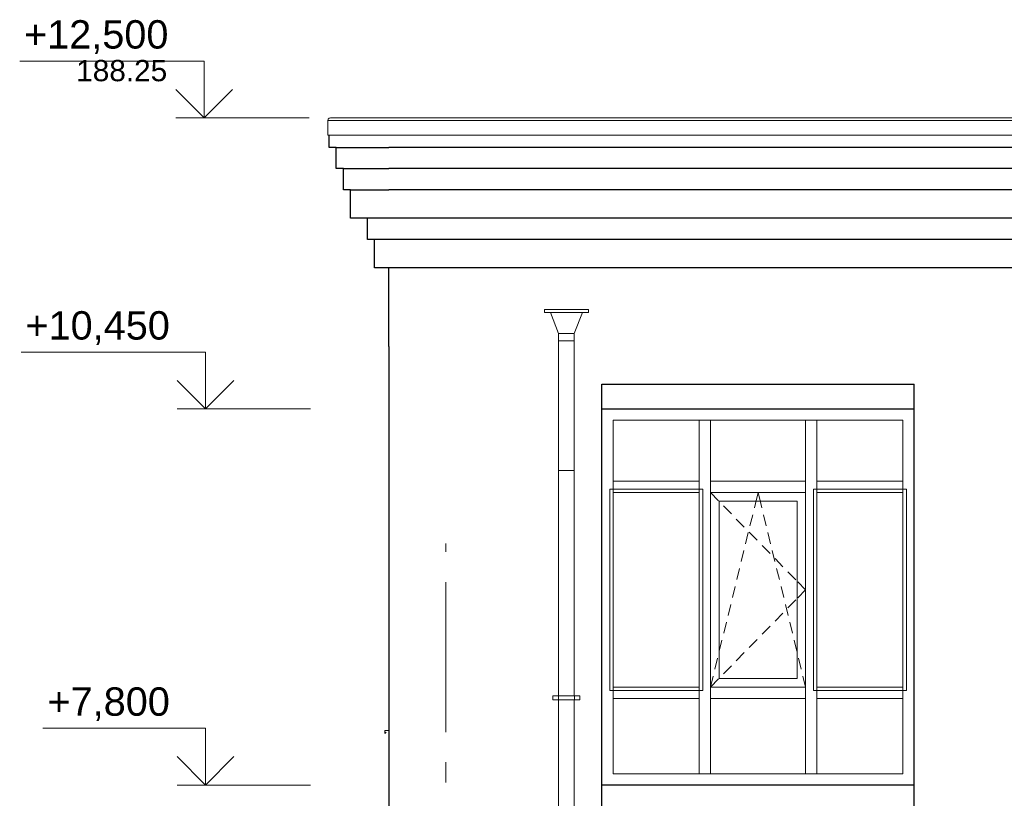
# Model space of a CAD drawing. Header units: millimetres. Extents: x -28821 to 130709, y -7627 to 10914.
# Tile 55 of 111: x 87908 to 94844, y 4362 to 9848. Entities that reach past the tile are written whole.
import ezdxf
from ezdxf.enums import TextEntityAlignment as Align

# ---------------------------------------------------------------- set-up
doc = ezdxf.new("R2010")
doc.units = ezdxf.units.MM
doc.header["$MEASUREMENT"] = 0
doc.linetypes.add('Штрих-Штриховая', pattern=[1093.611073, 529.166651, -211.666656, 141.111112, -211.666656])
for name, color, linetype in [('1 Молдинги', 7, 'Continuous'), ('Конструктив - Навесные Стены', 7, 'Continuous'), ('Конструктив - Стены Несущие', 7, 'Continuous'), ('Новый_1 ВОДОСТОК', 7, 'Continuous'), ('Новый_1_Конструктив-парапет', 7, 'Continuous'), ('Новый_Окна Archicad', 7, 'Continuous'), ('Окна Archicad', 7, 'Continuous'), ('Размер - Отметка Уровня', 7, 'Continuous'), ('Фартук парапета', 7, 'Continuous'), ('Элемент Модели - Оси', 7, 'Continuous')]:
    doc.layers.add(name, color=color, linetype=linetype)
for name, color, linetype, lineweight in [('1 Молдинги_Ном._пера__21', 7, 'Continuous', 30), ('Конструктив - Навесные Стены_Ном._пера__1', 7, 'Continuous', 15), ('Конструктив - Стены Несущие_Ном._пера__21', 7, 'Continuous', 30), ('Новый_1 ВОДОСТОК_Ном._пера__141', 7, 'Continuous', 20), ('Новый_1_Конструктив-парапет_Ном._пера__21', 7, 'Continuous', 30), ('Новый_Окна Archicad_Ном._пера__1', 7, 'Continuous', 15), ('Окна Archicad_Ном._пера__21', 7, 'Continuous', 30), ('Размер - Отметка Уровня_Ном._пера__120', 7, 'Continuous', 5), ('Фартук парапета_Ном._пера__1', 7, 'Continuous', 15), ('Элемент Модели - Оси_Ном._пера__1', 7, 'Continuous', 15), ('Элемент Модели - Оси_Ном._пера__2', 8, 'Continuous', 15)]:
    doc.layers.add(name, color=color, linetype=linetype, lineweight=lineweight)
doc.layers.add('Конструктив - Навесные Стены_Ном._пера__87', color=7, linetype='Continuous', lineweight=20, true_color=0x6a6a6a)
doc.styles.add('СГЕНЕРИР_СТИЛЬ_1', font='arial.ttf')

# ---------------------------------------------------------------- blocks, each defined once
blk = doc.blocks.new('Элемент Разреза_169_4', base_point=(127333.8, -3344.2))
at = {"layer": 'Конструктив - Стены Несущие_Ном._пера__21', "color": 7, "linetype": 'Continuous', "lineweight": 30}
for p, q in [((90509.5, 7545.8), (90509.5, 4205.8)), ((92009.5, 4205.8), (92009.5, 7279.8))]:
    blk.add_line(p, q, dxfattribs=at)
blk = doc.blocks.new('Элемент Разреза_174_4', base_point=(127333.8, -3344.2))
at = {"layer": 'Новый_1_Конструктив-парапет_Ном._пера__21', "color": 7, "linetype": 'Continuous', "lineweight": 30}
blk.add_line((90509.5, 7545.8), (90509.5, 8098.3), dxfattribs=at)
blk = doc.blocks.new('Элемент Разреза_197_4', base_point=(127333.8, -3344.2))
at = {"layer": 'Конструктив - Навесные Стены_Ном._пера__87', "color": 251, "linetype": 'Continuous', "lineweight": 20, "true_color": 0x6a6a6a}
blk.add_line((93524.5, 4535.8), (94129.5, 4535.8), dxfattribs=at)
blk = doc.blocks.new('Элемент Разреза_198_4', base_point=(127333.8, -3344.2))
at = {"layer": 'Конструктив - Навесные Стены_Ном._пера__87', "color": 251, "linetype": 'Continuous', "lineweight": 20, "true_color": 0x6a6a6a}
blk.add_line((92774.5, 4535.8), (93444.5, 4535.8), dxfattribs=at)
blk = doc.blocks.new('Элемент Разреза_199_4', base_point=(127333.8, -3344.2))
at = {"layer": 'Конструктив - Навесные Стены_Ном._пера__87', "color": 251, "linetype": 'Continuous', "lineweight": 20, "true_color": 0x6a6a6a}
for p, q in [((92089.5, 6595.8), (92089.5, 7025.8)), ((92089.5, 6555.8), (92089.5, 6595.8))]:
    blk.add_line(p, q, dxfattribs=at)
blk = doc.blocks.new('Элемент Разреза_200_4', base_point=(127333.8, -3344.2))
at = {"layer": 'Конструктив - Навесные Стены_Ном._пера__87', "color": 251, "linetype": 'Continuous', "lineweight": 20, "true_color": 0x6a6a6a}
blk.add_line((93444.5, 7025.8), (92774.5, 7025.8), dxfattribs=at)
blk = doc.blocks.new('Элемент Разреза_201_4', base_point=(127333.8, -3344.2))
at = {"layer": 'Конструктив - Навесные Стены_Ном._пера__87', "color": 251, "linetype": 'Continuous', "lineweight": 20, "true_color": 0x6a6a6a}
blk.add_line((92089.5, 5145.8), (92089.5, 6515.8), dxfattribs=at)
blk = doc.blocks.new('Элемент Разреза_202_4', base_point=(127333.8, -3344.2))
at = {"layer": 'Конструктив - Навесные Стены_Ном._пера__87', "color": 251, "linetype": 'Continuous', "lineweight": 20, "true_color": 0x6a6a6a}
blk.add_line((94129.5, 5145.8), (94129.5, 6515.8), dxfattribs=at)
blk = doc.blocks.new('Элемент Разреза_203_4', base_point=(127333.8, -3344.2))
at = {"layer": 'Конструктив - Навесные Стены_Ном._пера__87', "color": 251, "linetype": 'Continuous', "lineweight": 20, "true_color": 0x6a6a6a}
blk.add_line((92694.5, 7025.8), (92089.5, 7025.8), dxfattribs=at)
blk = doc.blocks.new('Элемент Разреза_204_4', base_point=(127333.8, -3344.2))
at = {"layer": 'Конструктив - Навесные Стены_Ном._пера__87', "color": 251, "linetype": 'Continuous', "lineweight": 20, "true_color": 0x6a6a6a}
blk.add_line((94129.5, 7025.8), (93524.5, 7025.8), dxfattribs=at)
blk = doc.blocks.new('Элемент Разреза_205_4', base_point=(127333.8, -3344.2))
at = {"layer": 'Конструктив - Навесные Стены_Ном._пера__87', "color": 251, "linetype": 'Continuous', "lineweight": 20, "true_color": 0x6a6a6a}
blk.add_line((94129.5, 4535.8), (94129.5, 5065.8), dxfattribs=at)
blk = doc.blocks.new('Элемент Разреза_206_4', base_point=(127333.8, -3344.2))
at = {"layer": 'Конструктив - Навесные Стены_Ном._пера__87', "color": 251, "linetype": 'Continuous', "lineweight": 20, "true_color": 0x6a6a6a}
blk.add_line((92089.5, 4535.8), (92694.5, 4535.8), dxfattribs=at)
blk = doc.blocks.new('Элемент Разреза_207_4', base_point=(127333.8, -3344.2))
at = {"layer": 'Конструктив - Навесные Стены_Ном._пера__87', "color": 251, "linetype": 'Continuous', "lineweight": 20, "true_color": 0x6a6a6a}
blk.add_line((92089.5, 4535.8), (92089.5, 5065.8), dxfattribs=at)
blk = doc.blocks.new('Элемент Разреза_208_4', base_point=(127333.8, -3344.2))
at = {"layer": 'Конструктив - Навесные Стены_Ном._пера__1', "color": 7, "linetype": 'Continuous', "lineweight": 15}
for p, q in [((92694.5, 4535.8), (92694.5, 5065.8)), ((92774.5, 4535.8), (92774.5, 5065.8)), ((92694.5, 4535.8), (92774.5, 4535.8))]:
    blk.add_line(p, q, dxfattribs=at)
blk = doc.blocks.new('Элемент Разреза_209_4', base_point=(127333.8, -3344.2))
at = {"layer": 'Конструктив - Навесные Стены_Ном._пера__1', "color": 7, "linetype": 'Continuous', "lineweight": 15}
for p, q in [((93444.5, 4535.8), (93444.5, 5065.8)), ((93524.5, 4535.8), (93524.5, 5065.8)), ((93444.5, 4535.8), (93524.5, 4535.8))]:
    blk.add_line(p, q, dxfattribs=at)
blk = doc.blocks.new('Элемент Разреза_210_4', base_point=(127333.8, -3344.2))
at = {"layer": 'Конструктив - Навесные Стены_Ном._пера__87', "color": 251, "linetype": 'Continuous', "lineweight": 20, "true_color": 0x6a6a6a}
for p, q in [((92089.5, 5145.8), (92694.5, 5145.8)), ((92089.5, 5145.8), (92089.5, 5065.8)), ((92089.5, 5065.8), (92694.5, 5065.8)), ((92694.5, 5065.8), (92694.5, 5105.8))]:
    blk.add_line(p, q, dxfattribs=at)
blk = doc.blocks.new('Элемент Разреза_211_4', base_point=(127333.8, -3344.2))
at = {"layer": 'Конструктив - Навесные Стены_Ном._пера__87', "color": 251, "linetype": 'Continuous', "lineweight": 20, "true_color": 0x6a6a6a}
for p, q in [((92774.5, 5145.8), (93444.5, 5145.8)), ((92774.5, 5105.8), (92774.5, 5065.8)), ((92774.5, 5065.8), (93444.5, 5065.8)), ((93444.5, 5065.8), (93444.5, 5105.8))]:
    blk.add_line(p, q, dxfattribs=at)
blk = doc.blocks.new('Элемент Разреза_212_4', base_point=(127333.8, -3344.2))
at = {"layer": 'Конструктив - Навесные Стены_Ном._пера__87', "color": 251, "linetype": 'Continuous', "lineweight": 20, "true_color": 0x6a6a6a}
for p, q in [((93524.5, 5145.8), (94129.5, 5145.8)), ((94129.5, 5065.8), (94129.5, 5145.8)), ((93524.5, 5105.8), (93524.5, 5065.8)), ((93524.5, 5065.8), (94129.5, 5065.8))]:
    blk.add_line(p, q, dxfattribs=at)
blk = doc.blocks.new('Элемент Разреза_216_4', base_point=(127333.8, -3344.2))
at = {"layer": 'Конструктив - Навесные Стены_Ном._пера__1', "color": 7, "linetype": 'Continuous', "lineweight": 15}
for p, q in [((92064.5, 6540.8), (92064.5, 5120.8)), ((92719.5, 6540.8), (92064.5, 6540.8)), ((92719.5, 5120.8), (92719.5, 6540.8)), ((92064.5, 5120.8), (92719.5, 5120.8))]:
    blk.add_line(p, q, dxfattribs=at)
blk = doc.blocks.new('Элемент Разреза_217_4', base_point=(127333.8, -3344.2))
at = {"layer": 'Конструктив - Навесные Стены_Ном._пера__1', "color": 7, "linetype": 'Continuous', "lineweight": 15}
for p, q in [((92774.5, 6515.8), (92830.5, 6458.6)), ((92834.5, 5205.8), (92834.5, 6455.8)), ((92834.5, 6455.8), (93384.5, 6455.8)), ((93090.5, 6438.1), (93109.5, 6515.8)), ((93128.5, 6438.1), (93109.5, 6515.8)), ((93384.5, 6455.8), (93384.5, 5205.8)), ((92865.4, 6422.9), (92921.4, 6365.7)), ((93083.3, 6408.6), (93090.5, 6438.1)), ((93135.7, 6408.6), (93128.5, 6438.1)), ((92956.3, 6330), (93012.3, 6272.8)), ((93052.4, 6282.4), (93071.4, 6360.1)), ((93166.6, 6282.4), (93147.6, 6360.1)), ((93021.6, 6156.1), (93040.6, 6233.8)), ((93047.2, 6237), (93103.2, 6179.8)), ((93197.5, 6156.1), (93178.5, 6233.8)), ((92990.7, 6029.8), (93009.7, 6107.5)), ((93138.1, 6144.1), (93194.1, 6086.9)), ((93228.4, 6029.8), (93209.4, 6107.5)), ((93229, 6051.2), (93285, 5994)), ((92959.8, 5903.5), (92978.8, 5981.2)), ((93259.3, 5903.5), (93240.3, 5981.2)), ((93319.9, 5958.2), (93375.9, 5901)), ((92928.9, 5777.2), (92947.9, 5854.9)), ((93290.1, 5777.2), (93271.1, 5854.9)), ((93388.6, 5888), (93444.5, 5830.8)), ((93388.6, 5773.6), (93444.5, 5830.8)), ((93319.9, 5703.5), (93375.9, 5760.6)), ((92898, 5651), (92917, 5728.7)), ((93321, 5651), (93302, 5728.7)), ((93229, 5610.5), (93285, 5667.7)), ((92867.2, 5524.7), (92886.2, 5602.4)), ((93138.1, 5517.6), (93194.1, 5574.8)), ((93351.9, 5524.7), (93332.9, 5602.4)), ((93047.2, 5424.6), (93103.2, 5481.8)), ((92836.3, 5398.4), (92855.3, 5476.1)), ((93382.8, 5398.4), (93363.8, 5476.1)), ((92805.4, 5272.1), (92824.4, 5349.8)), ((92956.3, 5331.7), (93012.3, 5388.9)), ((93413.7, 5272.1), (93394.7, 5349.8)), ((92865.4, 5238.8), (92921.4, 5296)), ((92774.5, 5145.8), (92793.5, 5223.5)), ((92774.5, 5145.8), (92830.5, 5203)), ((93384.5, 5205.8), (92834.5, 5205.8)), ((93444.5, 5145.8), (93425.5, 5223.5))]:
    blk.add_line(p, q, dxfattribs=at)
blk = doc.blocks.new('Элемент Разреза_218_4', base_point=(127333.8, -3344.2))
at = {"layer": 'Конструктив - Навесные Стены_Ном._пера__1', "color": 7, "linetype": 'Continuous', "lineweight": 15}
for p, q in [((93499.5, 6540.8), (93499.5, 5120.8)), ((94154.5, 6540.8), (93499.5, 6540.8)), ((94154.5, 5120.8), (94154.5, 6540.8)), ((93499.5, 5120.8), (94154.5, 5120.8))]:
    blk.add_line(p, q, dxfattribs=at)
blk = doc.blocks.new('Элемент Разреза_219_4', base_point=(127333.8, -3344.2))
at = {"layer": 'Конструктив - Навесные Стены_Ном._пера__1', "color": 7, "linetype": 'Continuous', "lineweight": 15}
for p, q in [((92694.5, 5145.8), (92694.5, 6515.8)), ((92774.5, 5145.8), (92774.5, 6515.8)), ((92694.5, 5120.8), (92694.5, 5145.8)), ((92774.5, 5105.8), (92774.5, 5145.8)), ((92694.5, 5105.8), (92694.5, 5120.8))]:
    blk.add_line(p, q, dxfattribs=at)
blk = doc.blocks.new('Элемент Разреза_220_4', base_point=(127333.8, -3344.2))
at = {"layer": 'Конструктив - Навесные Стены_Ном._пера__1', "color": 7, "linetype": 'Continuous', "lineweight": 15}
for p, q in [((93444.5, 5105.8), (93444.5, 6515.8)), ((93524.5, 5145.8), (93524.5, 6515.8)), ((93524.5, 5120.8), (93524.5, 5145.8)), ((93524.5, 5105.8), (93524.5, 5120.8))]:
    blk.add_line(p, q, dxfattribs=at)
blk = doc.blocks.new('Элемент Разреза_221_4', base_point=(127333.8, -3344.2))
at = {"layer": 'Конструктив - Навесные Стены_Ном._пера__87', "color": 251, "linetype": 'Continuous', "lineweight": 20, "true_color": 0x6a6a6a}
for p, q in [((92089.5, 6595.8), (92694.5, 6595.8)), ((92089.5, 6555.8), (92089.5, 6515.8)), ((92694.5, 6540.8), (92694.5, 6555.8)), ((92694.5, 6515.8), (92694.5, 6540.8)), ((92089.5, 6515.8), (92694.5, 6515.8))]:
    blk.add_line(p, q, dxfattribs=at)
blk = doc.blocks.new('Элемент Разреза_222_4', base_point=(127333.8, -3344.2))
at = {"layer": 'Конструктив - Навесные Стены_Ном._пера__87', "color": 251, "linetype": 'Continuous', "lineweight": 20, "true_color": 0x6a6a6a}
for p, q in [((92774.5, 6595.8), (93444.5, 6595.8)), ((92774.5, 6555.8), (92774.5, 6515.8)), ((93444.5, 6515.8), (93444.5, 6555.8)), ((92774.5, 6515.8), (93444.5, 6515.8))]:
    blk.add_line(p, q, dxfattribs=at)
blk = doc.blocks.new('Элемент Разреза_223_4', base_point=(127333.8, -3344.2))
at = {"layer": 'Конструктив - Навесные Стены_Ном._пера__87', "color": 251, "linetype": 'Continuous', "lineweight": 20, "true_color": 0x6a6a6a}
for p, q in [((93524.5, 6595.8), (94129.5, 6595.8)), ((93524.5, 6555.8), (93524.5, 6540.8)), ((93524.5, 6540.8), (93524.5, 6515.8)), ((94129.5, 6515.8), (94129.5, 6555.8)), ((93524.5, 6515.8), (94129.5, 6515.8))]:
    blk.add_line(p, q, dxfattribs=at)
blk = doc.blocks.new('Элемент Разреза_224_4', base_point=(127333.8, -3344.2))
at = {"layer": 'Конструктив - Навесные Стены_Ном._пера__1', "color": 7, "linetype": 'Continuous', "lineweight": 15}
for p, q in [((92694.5, 6555.8), (92694.5, 7025.8)), ((92774.5, 7025.8), (92694.5, 7025.8)), ((92774.5, 6555.8), (92774.5, 7025.8))]:
    blk.add_line(p, q, dxfattribs=at)
blk = doc.blocks.new('Элемент Разреза_225_4', base_point=(127333.8, -3344.2))
at = {"layer": 'Конструктив - Навесные Стены_Ном._пера__1', "color": 7, "linetype": 'Continuous', "lineweight": 15}
for p, q in [((93444.5, 6555.8), (93444.5, 7025.8)), ((93524.5, 7025.8), (93444.5, 7025.8)), ((93524.5, 6555.8), (93524.5, 7025.8))]:
    blk.add_line(p, q, dxfattribs=at)
blk = doc.blocks.new('Элемент Разреза_229_4', base_point=(127333.8, -3344.2))
at = {"layer": 'Конструктив - Навесные Стены_Ном._пера__87', "color": 251, "linetype": 'Continuous', "lineweight": 20, "true_color": 0x6a6a6a}
for p, q in [((94129.5, 6595.8), (94129.5, 7025.8)), ((94129.5, 6555.8), (94129.5, 6595.8))]:
    blk.add_line(p, q, dxfattribs=at)
blk = doc.blocks.new('Элемент Разреза_305_4', base_point=(127333.8, -3344.2))
at = {"layer": 'Фартук парапета_Ном._пера__1', "color": 7, "linetype": 'Continuous', "lineweight": 15}
for p, q in [((90098, 9155.7), (90088.9, 9153.8)), ((102101.4, 9155.7), (90098, 9155.7)), ((90082, 9147.4), (90079.5, 9138.4)), ((90079.5, 9138.4), (90079.5, 9033)), ((90079.5, 9138.4), (101079.5, 9138.4)), ((90088.9, 9153.8), (90082, 9147.4)), ((90079.5, 9033), (101088.5, 9033))]:
    blk.add_line(p, q, dxfattribs=at)
blk = doc.blocks.new('Элемент Разреза_306_4', base_point=(127333.8, -3344.2))
at = {"layer": 'Фартук парапета_Ном._пера__1', "color": 7, "linetype": 'Continuous', "lineweight": 15}
blk.add_line((90098, 9155.8), (102101.4, 9155.8), dxfattribs=at)
blk = doc.blocks.new('Элемент Разреза_308_4', base_point=(127333.8, -3344.2))
at = {"layer": 'Фартук парапета_Ном._пера__1', "color": 7, "linetype": 'Continuous', "lineweight": 15}
for p, q in [((90098, 9155.8), (90088.9, 9153.8)), ((90099.3, 9155.7), (90098, 9155.8)), ((90079.5, 9138.4), (90079.5, 9138.4)), ((90088.9, 9153.8), (90082, 9147.4)), ((90082, 9147.4), (90082, 9147.4))]:
    blk.add_line(p, q, dxfattribs=at)
blk = doc.blocks.new('Элемент Разреза_312_4', base_point=(127333.8, -3344.2))
at = {"layer": 'Новый_Окна Archicad_Ном._пера__1', "color": 7, "linetype": 'Continuous', "lineweight": 15}
for p, q in [((90509.5, 4840.8), (90479.5, 4839)), ((90479.5, 4839), (90479.5, 4819)), ((90479.5, 4819), (90489.5, 4829))]:
    blk.add_line(p, q, dxfattribs=at)
blk = doc.blocks.new('Элемент Разреза_313_4', base_point=(127333.8, -3344.2))
at = {"layer": 'Новый_1 ВОДОСТОК_Ном._пера__141', "color": 7, "linetype": 'Continuous', "lineweight": 20}
for p, q in [((91604.5, 7805.8), (91914.5, 7805.8)), ((91604.5, 7805.8), (91604.5, 7785.8)), ((91604.5, 7785.8), (91914.5, 7785.8)), ((91647.4, 7785.8), (91704.5, 7635.8)), ((91814.5, 7635.8), (91871.7, 7785.8)), ((91914.5, 7785.8), (91914.5, 7805.8)), ((91704.5, 7635.8), (91814.5, 7635.8)), ((91704.5, 7635.8), (91704.5, 7585.8)), ((91814.5, 7585.8), (91814.5, 7635.8)), ((91704.5, 7585.8), (91704.5, 6995.6)), ((91704.5, 7585.8), (91814.5, 7585.8)), ((91814.5, 7585.8), (91814.5, 6995.6)), ((91704.5, 6995.6), (91704.5, 6781)), ((91814.5, 6995.6), (91814.5, 6781)), ((91704.5, 6781), (91704.5, 6671)), ((91814.5, 6781), (91814.5, 6671)), ((91704.5, 6671), (91704.5, 5085.5)), ((91708.7, 6671), (91704.5, 6671)), ((91720.6, 6671), (91708.7, 6671)), ((91738.5, 6671), (91720.6, 6671)), ((91759.5, 6671), (91738.5, 6671)), ((91780.6, 6671), (91759.5, 6671)), ((91798.4, 6671), (91780.6, 6671)), ((91810.3, 6671), (91798.4, 6671)), ((91814.5, 6671), (91810.3, 6671)), ((91814.5, 6671), (91814.5, 5085.5)), ((91664.5, 5085.5), (91702.5, 5085.5)), ((91664.5, 5055.5), (91664.5, 5085.5)), ((91702.5, 5085.5), (91706.9, 5085.5)), ((91702.5, 5055.5), (91702.5, 5085.5)), ((91706.9, 5085.5), (91719.2, 5085.5)), ((91719.2, 5085.5), (91737.7, 5085.5)), ((91737.7, 5085.5), (91759.5, 5085.5)), ((91759.5, 5085.5), (91781.3, 5085.5)), ((91781.3, 5085.5), (91799.8, 5085.5)), ((91799.8, 5085.5), (91812.2, 5085.5)), ((91812.2, 5085.5), (91816.5, 5085.5)), ((91816.5, 5085.5), (91854.5, 5085.5)), ((91816.5, 5055.5), (91816.5, 5085.5)), ((91854.5, 5055.5), (91854.5, 5085.5)), ((91664.5, 5055.5), (91702.5, 5055.5)), ((91702.5, 5055.5), (91706.9, 5055.5)), ((91704.5, 5055.5), (91704.5, 3085.5)), ((91706.9, 5055.5), (91719.2, 5055.5)), ((91719.2, 5055.5), (91737.7, 5055.5)), ((91737.7, 5055.5), (91759.5, 5055.5)), ((91759.5, 5055.5), (91781.3, 5055.5)), ((91781.3, 5055.5), (91799.8, 5055.5)), ((91799.8, 5055.5), (91812.2, 5055.5)), ((91812.2, 5055.5), (91816.5, 5055.5)), ((91814.5, 5055.5), (91814.5, 3085.5)), ((91816.5, 5055.5), (91854.5, 5055.5))]:
    blk.add_line(p, q, dxfattribs=at)
blk = doc.blocks.new('Элемент Разреза_316_4', base_point=(127333.8, -3344.2))
at = {"layer": '1 Молдинги_Ном._пера__21', "color": 7, "linetype": 'Continuous', "lineweight": 30}
for p, q in [((90088.5, 8948.3), (90088.5, 9033)), ((90138.5, 8948.3), (90088.5, 8948.3)), ((90138.5, 8948.3), (90508.5, 8948.3)), ((90138.5, 8798.3), (90138.5, 8948.3)), ((90188.5, 8798.3), (90138.5, 8798.3)), ((90188.5, 8798.3), (90508.5, 8798.3)), ((90188.5, 8648.3), (90188.5, 8798.3)), ((90238.5, 8648.3), (90188.5, 8648.3)), ((90238.5, 8648.3), (90508.5, 8648.3)), ((90238.5, 8448.3), (90238.5, 8648.3)), ((90358.5, 8448.3), (90238.5, 8448.3)), ((90508.5, 8448.3), (90358.5, 8448.3)), ((90358.5, 8298.3), (90358.5, 8448.3)), ((90408.5, 8298.3), (90358.5, 8298.3)), ((90508.5, 8298.3), (90408.5, 8298.3)), ((90408.5, 8098.3), (90408.5, 8298.3)), ((90508.5, 8098.3), (90408.5, 8098.3))]:
    blk.add_line(p, q, dxfattribs=at)
blk = doc.blocks.new('Элемент Разреза_317_4', base_point=(127333.8, -3344.2))
at = {"layer": '1 Молдинги_Ном._пера__21', "color": 7, "linetype": 'Continuous', "lineweight": 30}
for p, q in [((101088.5, 8948.3), (90508.5, 8948.3)), ((101138.5, 8798.3), (90508.5, 8798.3)), ((101188.5, 8648.3), (90508.5, 8648.3)), ((101238.5, 8448.3), (90508.5, 8448.3)), ((101358.5, 8298.3), (90508.5, 8298.3)), ((101408.5, 8098.3), (90508.5, 8098.3))]:
    blk.add_line(p, q, dxfattribs=at)
blk = doc.blocks.new('Элемент Разреза_324_4', base_point=(127333.8, -3344.2))
at = {"layer": 'Окна Archicad_Ном._пера__21', "color": 7, "linetype": 'Continuous', "lineweight": 30}
for p, q in [((92009.5, 7105.8), (94209.5, 7105.8)), ((94209.5, 4455.8), (92009.5, 4455.8))]:
    blk.add_line(p, q, dxfattribs=at)
blk = doc.blocks.new('Элемент Разреза_326_4', base_point=(127333.8, -3344.2))
at = {"layer": 'Конструктив - Стены Несущие_Ном._пера__21', "color": 7, "linetype": 'Continuous', "lineweight": 30}
blk.add_line((94209.5, 4205.8), (94209.5, 7279.8), dxfattribs=at)
blk = doc.blocks.new('Элемент Разреза_328_4', base_point=(127333.8, -3344.2))
at = {"layer": 'Новый_1_Конструктив-парапет_Ном._пера__21', "color": 7, "linetype": 'Continuous', "lineweight": 30}
blk.add_line((92009.5, 7279.8), (94209.5, 7279.8), dxfattribs=at)
blk = doc.blocks.new('Стандартный Маркер Сетки[27]_4', base_point=(90909.5, 6156.8))
at = {"layer": 'Элемент Модели - Оси_Ном._пера__2', "color": 8, "linetype": 'Штрих-Штриховая', "lineweight": 15}
for q in [(90909.5, 6156.8), (90909.5, -5544.2)]:
    blk.add_line((90909.5, 5356.8), q, dxfattribs=at)
at = {"layer": 'Элемент Модели - Оси_Ном._пера__1', "color": 7, "lineweight": 15, "style": 'СГЕНЕРИР_СТИЛЬ_1'}
blk.add_attdef('AC_MarkerText_1', text='', height=350, rotation=360, dxfattribs=at).set_placement((90909.5, -6644.2), align=Align.TOP_CENTER)
blk = doc.blocks.new('Стандартный Маркер Сетки[29]_4', base_point=(90909.5, 6156.8))
at = {"layer": 'Элемент Модели - Оси_Ном._пера__2', "color": 8, "linetype": 'Штрих-Штриховая', "lineweight": 15}
for q in [(90909.5, 6156.8), (90909.5, -5544.2)]:
    blk.add_line((90909.5, 5356.8), q, dxfattribs=at)
at = {"layer": 'Элемент Модели - Оси_Ном._пера__1', "color": 7, "lineweight": 15, "style": 'СГЕНЕРИР_СТИЛЬ_1'}
blk.add_attdef('AC_MarkerText_1', text='', height=350, rotation=360, dxfattribs=at).set_placement((90909.5, -6644.2), align=Align.TOP_CENTER)
blk = doc.blocks.new('Отметка высоты (ГОСТ)[34]_4', base_point=(89217.2, 7105.8))
at = {"layer": 'Размер - Отметка Уровня_Ном._пера__120', "color": 7, "linetype": 'Continuous', "lineweight": 5}
for p, q in [((89217.2, 7505.8), (87918.1, 7505.8)), ((89217.2, 7105.8), (89217.2, 7505.8)), ((89217.2, 7105.8), (89017.2, 7305.8)), ((89217.2, 7105.8), (89417.2, 7305.8)), ((89957.4, 7105.8), (89017.2, 7105.8))]:
    blk.add_line(p, q, dxfattribs=at)
at = {"layer": 'Размер - Отметка Уровня_Ном._пера__120', "color": 7, "lineweight": 5, "insert": (89017.2, 7535.6), "char_height": 200, "attachment_point": 9, "style": 'СГЕНЕРИР_СТИЛЬ_1'}
blk.add_mtext('\\A1;+10,450{\\H0.66x;\\S^  ;}', dxfattribs=at)
at = {"layer": 'Размер - Отметка Уровня_Ном._пера__120', "color": 7, "lineweight": 5, "style": 'СГЕНЕРИР_СТИЛЬ_1'}
blk.add_attdef('addText', text='', height=150, dxfattribs=at).set_placement((88957.2, 7270.1), align=Align.BOTTOM_RIGHT)
blk = doc.blocks.new('Отметка высоты (ГОСТ)[35]_4', base_point=(89217.2, 4455.8))
at = {"layer": 'Размер - Отметка Уровня_Ном._пера__120', "color": 7, "linetype": 'Continuous', "lineweight": 5}
for p, q in [((89217.2, 4855.8), (88070.7, 4855.8)), ((89217.2, 4455.8), (89217.2, 4855.8)), ((89217.2, 4455.8), (89017.2, 4655.8)), ((89217.2, 4455.8), (89417.2, 4655.8)), ((89957.4, 4455.8), (89017.2, 4455.8))]:
    blk.add_line(p, q, dxfattribs=at)
at = {"layer": 'Размер - Отметка Уровня_Ном._пера__120', "color": 7, "lineweight": 5, "insert": (89017.2, 4885.6), "char_height": 200, "attachment_point": 9, "style": 'СГЕНЕРИР_СТИЛЬ_1'}
blk.add_mtext('\\A1;+7,800{\\H0.66x;\\S^  ;}', dxfattribs=at)
at = {"layer": 'Размер - Отметка Уровня_Ном._пера__120', "color": 7, "lineweight": 5, "style": 'СГЕНЕРИР_СТИЛЬ_1'}
blk.add_attdef('addText', text='', height=150, dxfattribs=at).set_placement((88957.2, 4620.1), align=Align.BOTTOM_RIGHT)
blk = doc.blocks.new('Отметка высоты (ГОСТ)[43]_4', base_point=(89207.2, 9155.8))
at = {"layer": 'Размер - Отметка Уровня_Ном._пера__120', "color": 7, "linetype": 'Continuous', "lineweight": 5}
for p, q in [((89207.2, 9555.8), (87908.1, 9555.8)), ((89207.2, 9155.8), (89207.2, 9555.8)), ((89207.2, 9155.8), (89007.2, 9355.8)), ((89207.2, 9155.8), (89407.2, 9355.8)), ((89947.4, 9155.8), (89007.2, 9155.8))]:
    blk.add_line(p, q, dxfattribs=at)
at = {"layer": 'Размер - Отметка Уровня_Ном._пера__120', "color": 7, "lineweight": 5, "insert": (89007.2, 9585.6), "char_height": 200, "attachment_point": 9, "style": 'СГЕНЕРИР_СТИЛЬ_1'}
blk.add_mtext('\\A1;+12,500{\\H0.66x;\\S^  ;}', dxfattribs=at)
at = {"layer": 'Размер - Отметка Уровня_Ном._пера__120', "color": 7, "lineweight": 5, "style": 'СГЕНЕРИР_СТИЛЬ_1'}
blk.add_attdef('addText', text='', height=150, dxfattribs=at).set_placement((88947.2, 9369), align=Align.BOTTOM_RIGHT)

msp = doc.modelspace()

# ---------------------------------------------------------------- block references
at = {"layer": '1 Молдинги', "lineweight": 0}
for name in ['Элемент Разреза_316_4', 'Элемент Разреза_317_4']:
    msp.add_blockref(name, (127333.8, -3344.2), dxfattribs=at)
at = {"layer": 'Конструктив - Навесные Стены', "lineweight": 0}
for name in ['Элемент Разреза_199_4', 'Элемент Разреза_203_4', 'Элемент Разреза_224_4', 'Элемент Разреза_200_4', 'Элемент Разреза_225_4', 'Элемент Разреза_204_4', 'Элемент Разреза_229_4', 'Элемент Разреза_221_4', 'Элемент Разреза_222_4', 'Элемент Разреза_223_4', 'Элемент Разреза_216_4', 'Элемент Разреза_218_4', 'Элемент Разреза_201_4', 'Элемент Разреза_219_4', 'Элемент Разреза_217_4', 'Элемент Разреза_220_4', 'Элемент Разреза_202_4', 'Элемент Разреза_210_4', 'Элемент Разреза_211_4', 'Элемент Разреза_212_4', 'Элемент Разреза_207_4', 'Элемент Разреза_208_4', 'Элемент Разреза_209_4', 'Элемент Разреза_205_4', 'Элемент Разреза_206_4', 'Элемент Разреза_198_4', 'Элемент Разреза_197_4']:
    msp.add_blockref(name, (127333.8, -3344.2), dxfattribs=at)
at = {"layer": 'Конструктив - Стены Несущие', "lineweight": 0}
for name in ['Элемент Разреза_169_4', 'Элемент Разреза_326_4']:
    msp.add_blockref(name, (127333.8, -3344.2), dxfattribs=at)
at = {"layer": 'Новый_1 ВОДОСТОК', "lineweight": 0}
msp.add_blockref('Элемент Разреза_313_4', (127333.8, -3344.2), dxfattribs=at)
at = {"layer": 'Новый_1_Конструктив-парапет', "lineweight": 0}
for name in ['Элемент Разреза_174_4', 'Элемент Разреза_328_4']:
    msp.add_blockref(name, (127333.8, -3344.2), dxfattribs=at)
at = {"layer": 'Новый_Окна Archicad', "lineweight": 0}
msp.add_blockref('Элемент Разреза_312_4', (127333.8, -3344.2), dxfattribs=at)
at = {"layer": 'Окна Archicad', "lineweight": 0}
msp.add_blockref('Элемент Разреза_324_4', (127333.8, -3344.2), dxfattribs=at)
at = {"layer": 'Размер - Отметка Уровня', "color": 104, "linetype": 'Continuous', "lineweight": 15, "true_color": 0x029e21}
msp.add_blockref('Отметка высоты (ГОСТ)[43]_4', (89207.2, 9155.8), dxfattribs=at).add_auto_attribs({'addText': '188.25'})
for name, p in [('Отметка высоты (ГОСТ)[34]_4', (89217.2, 7105.8)), ('Отметка высоты (ГОСТ)[35]_4', (89217.2, 4455.8))]:
    msp.add_blockref(name, p, dxfattribs=at)
at = {"layer": 'Фартук парапета', "lineweight": 0}
for name in ['Элемент Разреза_308_4', 'Элемент Разреза_305_4', 'Элемент Разреза_306_4']:
    msp.add_blockref(name, (127333.8, -3344.2), dxfattribs=at)
at = {"layer": 'Элемент Модели - Оси', "color": 8, "linetype": 'Continuous', "lineweight": 15}
for name in ['Стандартный Маркер Сетки[27]_4', 'Стандартный Маркер Сетки[29]_4']:
    msp.add_blockref(name, (90909.5, 6156.8), dxfattribs=at)

doc.saveas('drawing.dxf')
